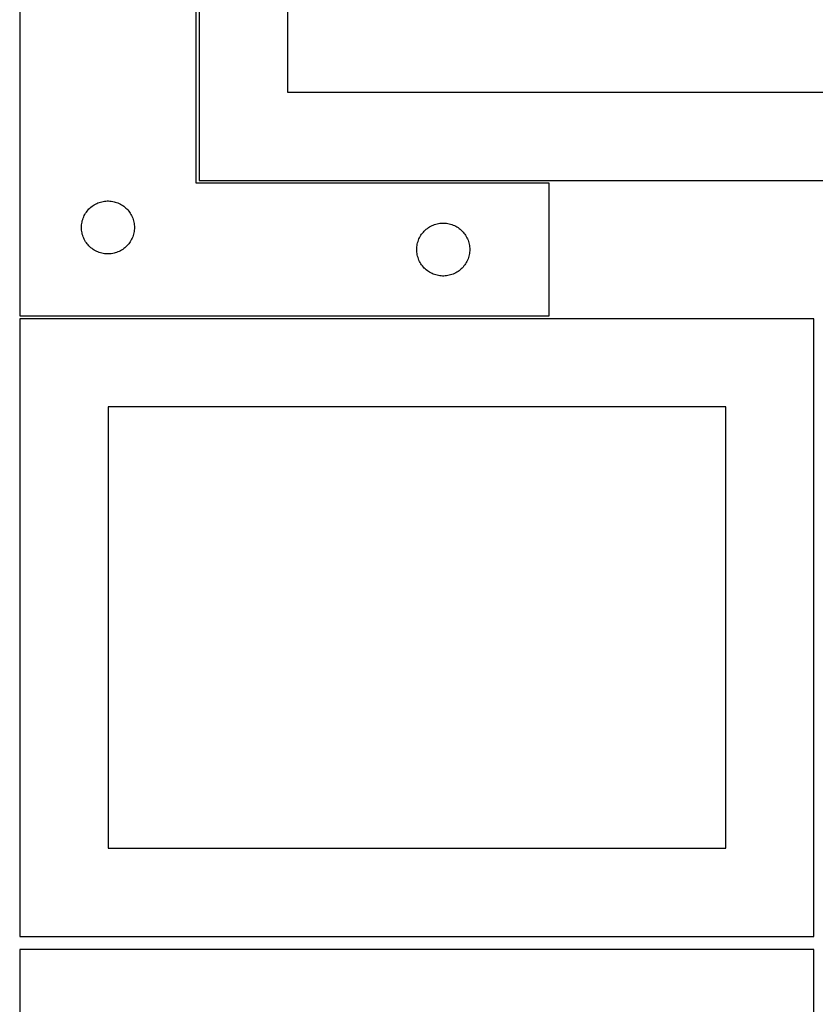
# Model space of a CAD drawing. Header units: millimetres. Extents: x 7 to 1493, y 7 to 2993.
# Tile 6 of 12: x 7 to 458, y 1733 to 2290. Entities that reach past the tile are written whole.
import ezdxf

# ---------------------------------------------------------------- set-up
doc = ezdxf.new("R2010")
doc.units = ezdxf.units.MM
doc.layers.add('CUT', color=7, linetype='CONTINUOUS', true_color=0x000000)

msp = doc.modelspace()

# ---------------------------------------------------------------- linework, layer by layer
at = {"layer": 'CUT'}
for p, q in [((108.514595, 2549.255427), (108.514595, 2199.255427)), ((158.514595, 2499.255427), (158.514595, 2249.255427)), ((6.73581, 2372.710235), (6.73581, 2122.710235)), ((106.73581, 2197.710235), (106.73581, 2372.710235)), ((158.514595, 2249.255427), (508.514595, 2249.255427)), ((306.73581, 2197.710235), (106.73581, 2197.710235)), ((108.514595, 2199.255427), (558.514595, 2199.255427)), ((306.73581, 2122.710235), (306.73581, 2197.710235)), ((49.686159, 2185.950417), (50.377094, 2186.295769)), ((50.377094, 2186.295769), (51.084892, 2186.605094)), ((51.084892, 2186.605094), (51.807674, 2186.877573)), ((51.807674, 2186.877573), (52.543525, 2187.112483)), ((52.543525, 2187.112483), (53.290494, 2187.3092)), ((53.290494, 2187.3092), (54.046599, 2187.467204)), ((54.046599, 2187.467204), (54.809835, 2187.586075)), ((54.809835, 2187.586075), (55.578178, 2187.665498)), ((55.578178, 2187.665498), (56.349591, 2187.705262)), ((56.349591, 2187.705262), (57.122029, 2187.705262)), ((57.122029, 2187.705262), (57.893442, 2187.665498)), ((57.893442, 2187.665498), (58.661785, 2187.586075)), ((58.661785, 2187.586075), (59.425021, 2187.467204)), ((59.425021, 2187.467204), (60.181126, 2187.3092)), ((60.181126, 2187.3092), (60.928095, 2187.112483)), ((60.928095, 2187.112483), (61.663946, 2186.877573)), ((61.663946, 2186.877573), (62.386728, 2186.605094)), ((62.386728, 2186.605094), (63.094526, 2186.295769)), ((63.094526, 2186.295769), (63.785461, 2185.950417)), ((43.681531, 2180.098456), (44.079177, 2180.760678)), ((44.079177, 2180.760678), (44.510385, 2181.401551)), ((44.510385, 2181.401551), (44.974013, 2182.019377)), ((44.974013, 2182.019377), (45.468831, 2182.612517)), ((45.468831, 2182.612517), (45.993527, 2183.179397)), ((45.993527, 2183.179397), (46.54671, 2183.718515)), ((46.54671, 2183.718515), (47.126912, 2184.228441)), ((47.126912, 2184.228441), (47.732596, 2184.707823)), ((47.732596, 2184.707823), (48.362154, 2185.15539)), ((48.362154, 2185.15539), (49.013918, 2185.569954)), ((49.013918, 2185.569954), (49.686159, 2185.950417)), ((63.785461, 2185.950417), (64.457702, 2185.569954)), ((64.457702, 2185.569954), (65.109466, 2185.15539)), ((65.109466, 2185.15539), (65.739024, 2184.707823)), ((65.739024, 2184.707823), (66.344708, 2184.228441)), ((66.344708, 2184.228441), (66.92491, 2183.718515)), ((66.92491, 2183.718515), (67.478093, 2183.179397)), ((67.478093, 2183.179397), (68.002789, 2182.612517)), ((68.002789, 2182.612517), (68.497607, 2182.019377)), ((68.497607, 2182.019377), (68.961235, 2181.401551)), ((68.961235, 2181.401551), (69.392443, 2180.760678)), ((69.392443, 2180.760678), (69.790089, 2180.098456)), ((41.914492, 2175.018593), (42.052975, 2175.778516)), ((42.052975, 2175.778516), (42.230394, 2176.530302)), ((42.230394, 2176.530302), (42.446279, 2177.271957)), ((42.446279, 2177.271957), (42.700058, 2178.001516)), ((42.700058, 2178.001516), (42.991056, 2178.717043)), ((42.991056, 2178.717043), (43.318504, 2179.416642)), ((43.318504, 2179.416642), (43.681531, 2180.098456)), ((69.790089, 2180.098456), (70.153116, 2179.416642)), ((70.153116, 2179.416642), (70.480564, 2178.717043)), ((70.480564, 2178.717043), (70.771562, 2178.001516)), ((70.771562, 2178.001516), (71.025341, 2177.271957)), ((71.025341, 2177.271957), (71.241226, 2176.530302)), ((71.241226, 2176.530302), (71.418645, 2175.778516)), ((71.418645, 2175.778516), (71.557128, 2175.018593)), ((244.809835, 2175.086075), (245.578178, 2175.165498)), ((245.578178, 2175.165498), (246.349591, 2175.205262)), ((246.349591, 2175.205262), (247.122029, 2175.205262)), ((247.122029, 2175.205262), (247.893442, 2175.165498)), ((247.893442, 2175.165498), (248.661785, 2175.086075)), ((41.73581, 2172.710235), (41.755699, 2173.482416)), ((41.755699, 2171.938053), (41.73581, 2172.710235)), ((41.755699, 2173.482416), (41.815312, 2174.25255)), ((41.815312, 2171.16792), (41.755699, 2171.938053)), ((41.815312, 2174.25255), (41.914492, 2175.018593)), ((41.914492, 2170.401876), (41.815312, 2171.16792)), ((42.052975, 2169.641954), (41.914492, 2170.401876)), ((42.230394, 2168.890168), (42.052975, 2169.641954)), ((71.418645, 2169.641954), (71.241226, 2168.890168)), ((71.557128, 2170.401876), (71.418645, 2169.641954)), ((71.557128, 2175.018593), (71.656308, 2174.25255)), ((71.656308, 2171.16792), (71.557128, 2170.401876)), ((71.656308, 2174.25255), (71.715921, 2173.482416)), ((71.715921, 2171.938053), (71.656308, 2171.16792)), ((71.715921, 2173.482416), (71.73581, 2172.710235)), ((71.73581, 2172.710235), (71.715921, 2171.938053)), ((234.974013, 2169.519377), (235.468831, 2170.112517)), ((235.468831, 2170.112517), (235.993527, 2170.679397)), ((235.993527, 2170.679397), (236.54671, 2171.218515)), ((236.54671, 2171.218515), (237.126912, 2171.728441)), ((237.126912, 2171.728441), (237.732596, 2172.207823)), ((237.732596, 2172.207823), (238.362154, 2172.65539)), ((238.362154, 2172.65539), (239.013918, 2173.069954)), ((239.013918, 2173.069954), (239.686159, 2173.450417)), ((239.686159, 2173.450417), (240.377094, 2173.795769)), ((240.377094, 2173.795769), (241.084892, 2174.105094)), ((241.084892, 2174.105094), (241.807674, 2174.377573)), ((241.807674, 2174.377573), (242.543525, 2174.612483)), ((242.543525, 2174.612483), (243.290494, 2174.8092)), ((243.290494, 2174.8092), (244.046599, 2174.967204)), ((244.046599, 2174.967204), (244.809835, 2175.086075)), ((248.661785, 2175.086075), (249.425021, 2174.967204)), ((249.425021, 2174.967204), (250.181126, 2174.8092)), ((250.181126, 2174.8092), (250.928095, 2174.612483)), ((250.928095, 2174.612483), (251.663946, 2174.377573)), ((251.663946, 2174.377573), (252.386728, 2174.105094)), ((252.386728, 2174.105094), (253.094526, 2173.795769)), ((253.094526, 2173.795769), (253.785461, 2173.450417)), ((253.785461, 2173.450417), (254.457702, 2173.069954)), ((254.457702, 2173.069954), (255.109466, 2172.65539)), ((255.109466, 2172.65539), (255.739024, 2172.207823)), ((255.739024, 2172.207823), (256.344708, 2171.728441)), ((256.344708, 2171.728441), (256.92491, 2171.218515)), ((256.92491, 2171.218515), (257.478093, 2170.679397)), ((257.478093, 2170.679397), (258.002789, 2170.112517)), ((258.002789, 2170.112517), (258.497607, 2169.519377)), ((42.446279, 2168.148512), (42.230394, 2168.890168)), ((42.700058, 2167.418953), (42.446279, 2168.148512)), ((42.991056, 2166.703426), (42.700058, 2167.418953)), ((43.318504, 2166.003828), (42.991056, 2166.703426)), ((43.681531, 2165.322014), (43.318504, 2166.003828)), ((44.079177, 2164.659792), (43.681531, 2165.322014)), ((44.510385, 2164.018918), (44.079177, 2164.659792)), ((44.974013, 2163.401093), (44.510385, 2164.018918)), ((68.961235, 2164.018918), (68.497607, 2163.401093)), ((69.392443, 2164.659792), (68.961235, 2164.018918)), ((69.790089, 2165.322014), (69.392443, 2164.659792)), ((70.153116, 2166.003828), (69.790089, 2165.322014)), ((70.480564, 2166.703426), (70.153116, 2166.003828)), ((70.771562, 2167.418953), (70.480564, 2166.703426)), ((71.025341, 2168.148512), (70.771562, 2167.418953)), ((71.241226, 2168.890168), (71.025341, 2168.148512)), ((232.052975, 2163.278516), (232.230394, 2164.030302)), ((232.230394, 2164.030302), (232.446279, 2164.771957)), ((232.446279, 2164.771957), (232.700058, 2165.501516)), ((232.700058, 2165.501516), (232.991056, 2166.217043)), ((232.991056, 2166.217043), (233.318504, 2166.916642)), ((233.318504, 2166.916642), (233.681531, 2167.598456)), ((233.681531, 2167.598456), (234.079177, 2168.260678)), ((234.079177, 2168.260678), (234.510385, 2168.901551)), ((234.510385, 2168.901551), (234.974013, 2169.519377)), ((258.497607, 2169.519377), (258.961235, 2168.901551)), ((258.961235, 2168.901551), (259.392443, 2168.260678)), ((259.392443, 2168.260678), (259.790089, 2167.598456)), ((259.790089, 2167.598456), (260.153116, 2166.916642)), ((260.153116, 2166.916642), (260.480564, 2166.217043)), ((260.480564, 2166.217043), (260.771562, 2165.501516)), ((260.771562, 2165.501516), (261.025341, 2164.771957)), ((261.025341, 2164.771957), (261.241226, 2164.030302)), ((261.241226, 2164.030302), (261.418645, 2163.278516)), ((45.468831, 2162.807953), (44.974013, 2163.401093)), ((45.993527, 2162.241072), (45.468831, 2162.807953)), ((46.54671, 2161.701954), (45.993527, 2162.241072)), ((47.126912, 2161.192028), (46.54671, 2161.701954)), ((47.732596, 2160.712646), (47.126912, 2161.192028)), ((48.362154, 2160.26508), (47.732596, 2160.712646)), ((49.013918, 2159.850515), (48.362154, 2160.26508)), ((49.686159, 2159.470053), (49.013918, 2159.850515)), ((50.377094, 2159.124701), (49.686159, 2159.470053)), ((51.084892, 2158.815375), (50.377094, 2159.124701)), ((51.807674, 2158.542896), (51.084892, 2158.815375)), ((52.543525, 2158.307987), (51.807674, 2158.542896)), ((61.663946, 2158.542896), (60.928095, 2158.307987)), ((62.386728, 2158.815375), (61.663946, 2158.542896)), ((63.094526, 2159.124701), (62.386728, 2158.815375)), ((63.785461, 2159.470053), (63.094526, 2159.124701)), ((64.457702, 2159.850515), (63.785461, 2159.470053)), ((65.109466, 2160.26508), (64.457702, 2159.850515)), ((65.739024, 2160.712646), (65.109466, 2160.26508)), ((66.344708, 2161.192028), (65.739024, 2160.712646)), ((66.92491, 2161.701954), (66.344708, 2161.192028)), ((67.478093, 2162.241072), (66.92491, 2161.701954)), ((68.002789, 2162.807953), (67.478093, 2162.241072)), ((68.497607, 2163.401093), (68.002789, 2162.807953)), ((231.73581, 2160.210235), (231.755699, 2160.982416)), ((231.755699, 2159.438053), (231.73581, 2160.210235)), ((231.755699, 2160.982416), (231.815312, 2161.75255)), ((231.815312, 2158.66792), (231.755699, 2159.438053)), ((231.815312, 2161.75255), (231.914492, 2162.518593)), ((231.914492, 2157.901876), (231.815312, 2158.66792)), ((231.914492, 2162.518593), (232.052975, 2163.278516)), ((261.418645, 2163.278516), (261.557128, 2162.518593)), ((261.557128, 2162.518593), (261.656308, 2161.75255)), ((261.656308, 2158.66792), (261.557128, 2157.901876)), ((261.656308, 2161.75255), (261.715921, 2160.982416)), ((261.715921, 2159.438053), (261.656308, 2158.66792)), ((261.715921, 2160.982416), (261.73581, 2160.210235)), ((261.73581, 2160.210235), (261.715921, 2159.438053)), ((53.290494, 2158.111269), (52.543525, 2158.307987)), ((54.046599, 2157.953265), (53.290494, 2158.111269)), ((54.809835, 2157.834395), (54.046599, 2157.953265)), ((55.578178, 2157.754972), (54.809835, 2157.834395)), ((56.349591, 2157.715208), (55.578178, 2157.754972)), ((57.122029, 2157.715208), (56.349591, 2157.715208)), ((57.893442, 2157.754972), (57.122029, 2157.715208)), ((58.661785, 2157.834395), (57.893442, 2157.754972)), ((59.425021, 2157.953265), (58.661785, 2157.834395)), ((60.181126, 2158.111269), (59.425021, 2157.953265)), ((60.928095, 2158.307987), (60.181126, 2158.111269)), ((232.052975, 2157.141954), (231.914492, 2157.901876)), ((232.230394, 2156.390168), (232.052975, 2157.141954)), ((232.446279, 2155.648512), (232.230394, 2156.390168)), ((232.700058, 2154.918953), (232.446279, 2155.648512)), ((232.991056, 2154.203426), (232.700058, 2154.918953)), ((233.318504, 2153.503828), (232.991056, 2154.203426)), ((233.681531, 2152.822014), (233.318504, 2153.503828)), ((234.079177, 2152.159792), (233.681531, 2152.822014)), ((259.790089, 2152.822014), (259.392443, 2152.159792)), ((260.153116, 2153.503828), (259.790089, 2152.822014)), ((260.480564, 2154.203426), (260.153116, 2153.503828)), ((260.771562, 2154.918953), (260.480564, 2154.203426)), ((261.025341, 2155.648512), (260.771562, 2154.918953)), ((261.241226, 2156.390168), (261.025341, 2155.648512)), ((261.418645, 2157.141954), (261.241226, 2156.390168)), ((261.557128, 2157.901876), (261.418645, 2157.141954)), ((234.510385, 2151.518918), (234.079177, 2152.159792)), ((234.974013, 2150.901093), (234.510385, 2151.518918)), ((235.468831, 2150.307953), (234.974013, 2150.901093)), ((235.993527, 2149.741072), (235.468831, 2150.307953)), ((236.54671, 2149.201954), (235.993527, 2149.741072)), ((237.126912, 2148.692028), (236.54671, 2149.201954)), ((237.732596, 2148.212646), (237.126912, 2148.692028)), ((238.362154, 2147.76508), (237.732596, 2148.212646)), ((239.013918, 2147.350515), (238.362154, 2147.76508)), ((239.686159, 2146.970053), (239.013918, 2147.350515)), ((254.457702, 2147.350515), (253.785461, 2146.970053)), ((255.109466, 2147.76508), (254.457702, 2147.350515)), ((255.739024, 2148.212646), (255.109466, 2147.76508)), ((256.344708, 2148.692028), (255.739024, 2148.212646)), ((256.92491, 2149.201954), (256.344708, 2148.692028)), ((257.478093, 2149.741072), (256.92491, 2149.201954)), ((258.002789, 2150.307953), (257.478093, 2149.741072)), ((258.497607, 2150.901093), (258.002789, 2150.307953)), ((258.961235, 2151.518918), (258.497607, 2150.901093)), ((259.392443, 2152.159792), (258.961235, 2151.518918)), ((240.377094, 2146.624701), (239.686159, 2146.970053)), ((241.084892, 2146.315375), (240.377094, 2146.624701)), ((241.807674, 2146.042896), (241.084892, 2146.315375)), ((242.543525, 2145.807987), (241.807674, 2146.042896)), ((243.290494, 2145.611269), (242.543525, 2145.807987)), ((244.046599, 2145.453265), (243.290494, 2145.611269)), ((244.809835, 2145.334395), (244.046599, 2145.453265)), ((245.578178, 2145.254972), (244.809835, 2145.334395)), ((246.349591, 2145.215208), (245.578178, 2145.254972)), ((247.122029, 2145.215208), (246.349591, 2145.215208)), ((247.893442, 2145.254972), (247.122029, 2145.215208)), ((248.661785, 2145.334395), (247.893442, 2145.254972)), ((249.425021, 2145.453265), (248.661785, 2145.334395)), ((250.181126, 2145.611269), (249.425021, 2145.453265)), ((250.928095, 2145.807987), (250.181126, 2145.611269)), ((251.663946, 2146.042896), (250.928095, 2145.807987)), ((252.386728, 2146.315375), (251.663946, 2146.042896)), ((253.094526, 2146.624701), (252.386728, 2146.315375)), ((253.785461, 2146.970053), (253.094526, 2146.624701)), ((6.73581, 2122.710235), (306.73581, 2122.710235)), ((456.791328, 2121.033625), (6.791328, 2121.033625)), ((6.791328, 2121.033625), (6.791328, 1771.033625)), ((456.791328, 1771.033625), (456.791328, 2121.033625)), ((406.791328, 2071.033625), (56.791328, 2071.033625)), ((56.791328, 2071.033625), (56.791328, 1821.033625)), ((406.791328, 1821.033625), (406.791328, 2071.033625)), ((56.791328, 1821.033625), (406.791328, 1821.033625)), ((6.791328, 1771.033625), (456.791328, 1771.033625)), ((456.79438, 1763.738703), (6.79438, 1763.738703)), ((6.79438, 1763.738703), (6.79438, 1413.738703)), ((456.79438, 1413.738703), (456.79438, 1763.738703))]:
    msp.add_line(p, q, dxfattribs=at)

doc.saveas('drawing.dxf')
